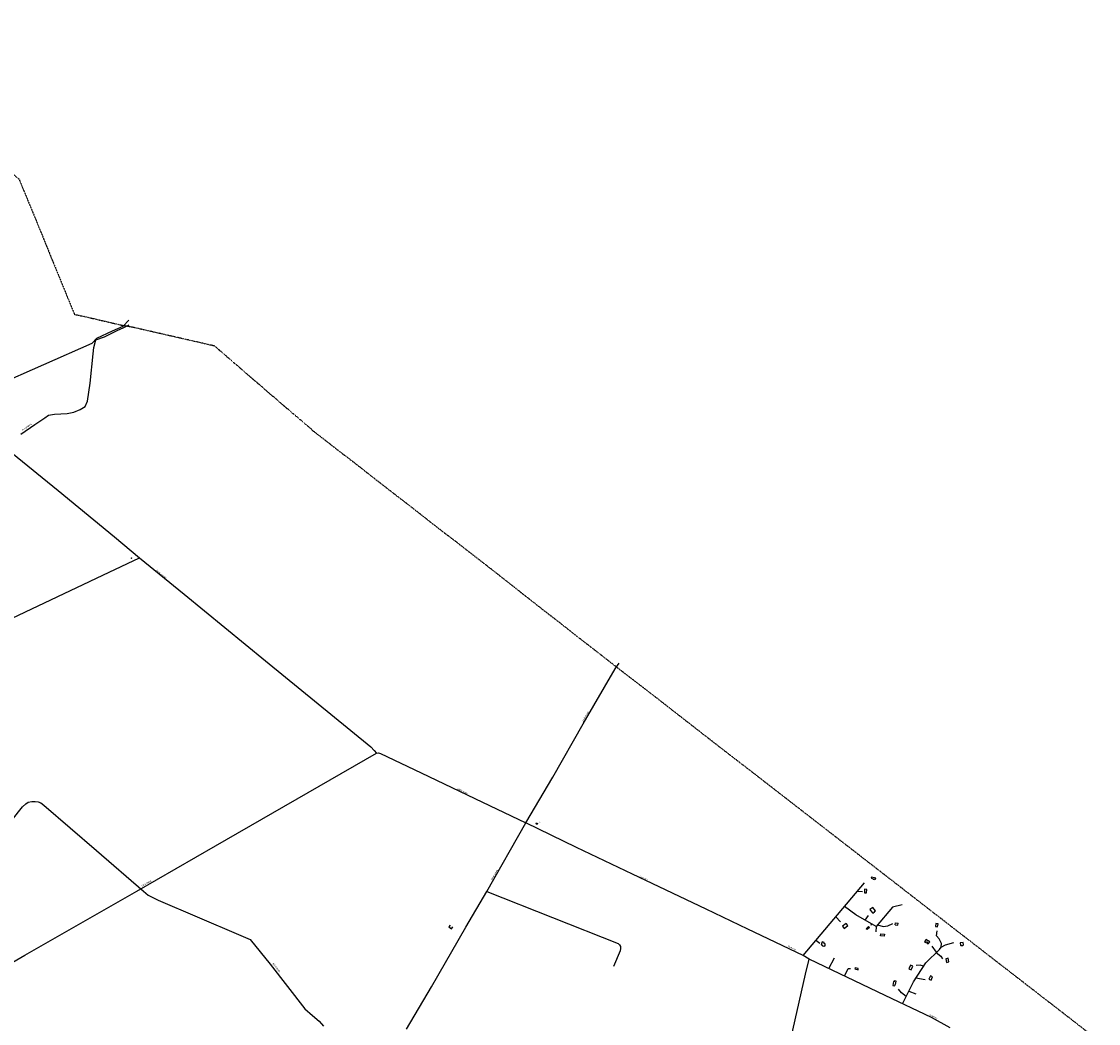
# Model space of a CAD drawing. Extents: x 240000 to 254380, y 435016 to 451025.
# Tile 35 of 35: x 249510 to 252608, y 446684 to 449567. Entities that reach past the tile are written whole.
import ezdxf
from ezdxf.enums import TextEntityAlignment as Align

# ---------------------------------------------------------------- set-up
doc = ezdxf.new("R2010")
doc.units = 0
doc.header["$MEASUREMENT"] = 0
doc.linetypes.add('DIVIDE', pattern=[1.25, 0.5, -0.25, 0, -0.25, 0, -0.25])
for name, color, linetype in [('BOU-G00', 254, 'Continuous'), ('BOU-G01TRF', 254, 'Continuous'), ('BOU-H01IA', 254, 'Continuous'), ('GRE-K01LG', 254, 'DIVIDE'), ('LIJ-H01ASWG', 251, 'Continuous'), ('LIJ-H02ASIN', 254, 'Continuous'), ('LIJ-H02ASWE', 250, 'Continuous'), ('SEM-G01TRF', 254, 'Continuous'), ('SEM-H03ST', 250, 'Continuous'), ('SEM-H03WA', 254, 'Continuous')]:
    doc.layers.add(name, color=color, linetype=linetype)

msp = doc.modelspace()

# ---------------------------------------------------------------- linework, layer by layer
at = {"layer": 'BOU-G00'}
for p, q in [((252023, 446968), (252023.7, 446974)), ((252023, 446968), (252031, 446967)), ((252023.7, 446974), (252031.7, 446973)), ((252031, 446967), (252031.7, 446973))]:
    msp.add_line(p, q, dxfattribs=at)
for points in [[(251953.7, 447101.8), (251960, 447100.4), (251959.7, 447099), (251963.1, 447098.2), (251963.4, 447099.7), (251966.6, 447099.1), (251967.4, 447102.5), (251954.6, 447105.3)], [(251934.7, 447060.2), (251941, 447059.8), (251941.3, 447069.9), (251935, 447070.2)], [(251950.6, 447011.6), (251952.2, 447009.3), (251951.8, 447009), (251958.3, 447000.9), (251963.7, 447005.2), (251963.3, 447005.7), (251966.5, 447008.2), (251958.9, 447017.8)], [(251871.9, 446963.5), (251876.5, 446957.5), (251887, 446965.6), (251882.4, 446971.6)], [(251939.9, 446956.5), (251946.7, 446963), (251949.1, 446960.2), (251942.3, 446954)], [(252139, 446962.7), (252145.1, 446961.6), (252146.5, 446971), (252140.2, 446972)], [(251981.8, 446941.5), (251992.3, 446940.5), (251991.8, 446934.8), (251981.2, 446935.8)], [(251813.2, 446909.8), (251813.9, 446907.1), (251816.3, 446906.6), (251817.5, 446907.1), (251821.1, 446906.4), (251821.8, 446908.5), (251821.2, 446908.8), (251822.1, 446913), (251818.4, 446913.9), (251819.2, 446917), (251812.6, 446918.6), (251810.6, 446910.4)], [(252123, 446919), (252119.5, 446922), (252118.1, 446920.5), (252112.3, 446925.6), (252107.3, 446919.9), (252110.8, 446916.9), (252112.9, 446919.2), (252115.6, 446917.2), (252114.4, 446915.6), (252117.8, 446913)], [(252210.5, 446909.6), (252212.3, 446907.9), (252217.6, 446908.2), (252219.3, 446910.1), (252218.5, 446917.1), (252210, 446916.4)], [(252170.7, 446859.5), (252177.8, 446861.2), (252175.8, 446871.4), (252168.7, 446869.8)], [(251906.8, 446840.8), (251916.3, 446838.4), (251917, 446842.1), (251907.7, 446844.2)], [(252062.7, 446841.4), (252069.1, 446838.5), (252073.6, 446848.4), (252067.2, 446851.3)], [(252016.2, 446793.5), (252022.2, 446792.4), (252022.8, 446796.5), (252023.8, 446796.4), (252025.4, 446805.7), (252020.3, 446806.7), (252020, 446804.2), (252018, 446804.5)], [(252119.7, 446811), (252126.1, 446808.1), (252130.6, 446818), (252124.2, 446820.9)]]:
    msp.add_lwpolyline(points, close=True, dxfattribs=at)
at = {"layer": 'BOU-G01TRF'}
for points in [[(249825.8, 448021.7), (249825, 448023.4), (249826.5, 448024.3), (249827.3, 448022.5)], [(250990.4, 447258.1), (250991.7, 447260.9), (250994.2, 447259.6), (250993.1, 447256.9)]]:
    msp.add_lwpolyline(points, close=True, dxfattribs=at)
at = {"layer": 'BOU-H01IA'}
msp.add_lwpolyline([(250742.7, 446967.3), (250739.1, 446962.3), (250746.9, 446956.6), (250750.7, 446961.9)], dxfattribs=at)
at = {"layer": 'GRE-K01LG'}
for points in [[(248972.5, 449567.3), (249067.1, 449486.7), (249158.7, 449409.2), (249254.2, 449327.6), (249346.6, 449248.3), (249426, 449180.3), (249502.5, 449114.1), (249549.6, 449000)], [(249549.6, 449000), (249550.2, 448998.6), (249597.4, 448882.8), (249644.2, 448768.5), (249662.2, 448724.4)], [(249662.2, 448724.4), (249691.2, 448718.5), (249745, 448705.9), (249798.8, 448693.4), (249800.3, 448693), (249801, 448692.9)], [(249801, 448692.9), (249801.6, 448692.7), (249807.2, 448691.4)], [(249839.3, 448685.2), (249833.9, 448686.4), (249831.7, 448686.9), (249807.4, 448691.5)], [(249990.6, 448650.7), (249990.5, 448650.7), (249972.1, 448654.8), (249925.4, 448665.5), (249914.2, 448668.1), (249860.5, 448680.3), (249840.1, 448685), (249839.3, 448685.2)], [(250000, 448648.5), (249998.8, 448648.8), (249990.6, 448650.7)], [(250065.5, 448632.9), (250065.1, 448633.3), (250016.9, 448644.7), (250000, 448648.5)], [(250209.4, 448509), (250188.4, 448527.1), (250145.4, 448564.2), (250092.3, 448609.9), (250065.5, 448632.9)], [(250453, 448308.6), (250438.7, 448318.9), (250426.2, 448328.8), (250412.3, 448339.4), (250395.5, 448352.7), (250371.9, 448371.1), (250351.2, 448386.9), (250340.9, 448396.3), (250328.9, 448406.6), (250318.7, 448415.4), (250293, 448437.1), (250248.4, 448475.4), (250209.4, 448509)], [(250453, 448308.6), (250463.6, 448300.6), (250487.9, 448281.6), (250519.8, 448256.4), (250553.1, 448230.6), (250573.5, 448214.9), (250587.8, 448203.6)], [(250587.8, 448203.6), (250593.4, 448199.2), (250610.5, 448186.3), (250632.2, 448169.4), (250653.9, 448152.5), (250654.4, 448152.2), (250681, 448130.9), (250702.9, 448114), (250727.7, 448094.8), (250752.9, 448075.8)], [(250752.9, 448075.8), (250756.3, 448073.2), (250789, 448047.8), (250814.6, 448027.7), (250835.7, 448011.4)], [(250835.7, 448011.4), (250847.5, 448002.3), (250850.5, 448000)], [(250850.5, 448000), (250876.6, 447979.5), (250879.2, 447977.4), (250891.4, 447967.8), (250898.8, 447961.9), (250928.7, 447938.5), (250937, 447932), (250938.9, 447930.5), (250945.5, 447925.2), (250946, 447924.9), (250946.8, 447924.3), (250954.4, 447918.3), (250986, 447893.4), (250998, 447883.9)], [(250998, 447883.9), (250998.7, 447883.4), (251010.2, 447874.3), (251040.8, 447850.9), (251073.9, 447825), (251087.1, 447814.5)], [(251087.1, 447814.5), (251102.9, 447802.1), (251129.6, 447781.4), (251134.3, 447777.8)], [(251134.3, 447777.8), (251160, 447757.8), (251183, 447739.8)], [(251183, 447739.8), (251188.5, 447735.5), (251214.6, 447715.3), (251215.5, 447714.7)], [(251215.5, 447714.7), (251230.6, 447702.6), (251230.5, 447702.5)], [(251237.6, 447697), (251230.5, 447702.5)], [(251417, 447558.1), (251314, 447638.4), (251237.6, 447697)], [(251568.5, 447440.5), (251531.8, 447468.7), (251417, 447558.1)], [(251687.3, 447348.5), (251611.5, 447407.4), (251568.5, 447440.5)], [(251760.4, 447291.8), (251687.3, 447348.5)], [(251792.2, 447267.2), (251760.4, 447291.8)], [(251826.5, 447240.6), (251792.2, 447267.2)], [(251959.1, 447137.7), (251909.7, 447176), (251826.5, 447240.6)], [(252000, 447106), (251959.1, 447137.7)], [(252136.6, 447000), (252000, 447106)], [(252148.3, 446991), (252136.6, 447000)], [(252193.3, 446956.1), (252148.3, 446991)], [(252518.4, 446704.3), (252505.2, 446714.5), (252208.3, 446944.4), (252193.3, 446956.1)], [(252607.8, 446634.8), (252518.4, 446704.3)]]:
    msp.add_lwpolyline(points, dxfattribs=at)
at = {"layer": 'LIJ-H01ASWG'}
for points in [[(249507.8, 448379.7), (249547.7, 448407.8), (249576.7, 448426.9), (249587.6, 448434.1), (249604.9, 448437.7), (249641.1, 448439.6), (249660.2, 448443.2), (249678.3, 448450.4), (249692.8, 448459.5), (249699.2, 448474.9), (249707.4, 448526.6), (249716.4, 448611), (249718.2, 448629.1), (249723.7, 448650.9), (249748.2, 448660), (249785.4, 448678.1), (249804.4, 448686.3), (249819.8, 448694.4)], [(249430.6, 447204.4), (249512.4, 447307), (249522, 447316.2), (249529.2, 447320.6), (249539.2, 447322.6), (249548.8, 447322.6), (249558, 447321.4), (249565.9, 447318.6), (249574.3, 447312.2), (249725.6, 447182.1), (249861, 447065.1), (249874.6, 447053.5), (249887.4, 447046.7), (249902.5, 447039.1), (249930.1, 447027.5), (249988.4, 447002.8), (250167.2, 446925.3), (250225.1, 446854.6), (250325, 446726.1), (250346.5, 446706.9), (250365.7, 446690.9), (250378.5, 446676.6)]]:
    msp.add_lwpolyline(points, dxfattribs=at)
at = {"layer": 'LIJ-H02ASIN'}
for p, q in [((251914.5, 447064.2), (251928.6, 447063.3)), ((251852.5, 446991.2), (251866.1, 446976.9)), ((251955.3, 446970.8), (251952.9, 446966.1))]:
    msp.add_line(p, q, dxfattribs=at)
for points in [[(251757.9, 446879.9), (251935, 447088.4)], [(250848, 447063.6), (251226.6, 446914.4), (251230.3, 446910.6), (251232.8, 446905.7), (251232.8, 446900.1), (251231.6, 446893.3), (251213, 446847.5)], [(252043.4, 447025.4), (252015, 447018.6), (251968.4, 446963.4), (251910.1, 446996.2), (251877.7, 447021)], [(251936.8, 446981.2), (251946.2, 446994.2)], [(251968.4, 446963.4), (251967.6, 446947.2)], [(251972.1, 446967.9), (251988.4, 446963.1), (252001.7, 446964.7), (252015.9, 446972)], [(252155.7, 446903.3), (252156.4, 446914.4), (252149.7, 446927.9), (252142.1, 446936.3), (252143.5, 446950.8)], [(251795, 446923.6), (251806.6, 446914.9)], [(252044.7, 446740.4), (252046.4, 446744.4), (252075.4, 446803.7), (252110.9, 446858.5), (252150.2, 446897.2), (252155.7, 446903.3), (252167.7, 446910.3), (252191.4, 446917.4)], [(252141.9, 446889), (252129.2, 446906.4)], [(251831.8, 446842.1), (251848.4, 446872.8)], [(252140.6, 446887.7), (252154.3, 446877.9), (252159.1, 446869.6)], [(251877.4, 446820.3), (251887.8, 446842.5)], [(251887.8, 446842.5), (251894.4, 446841.9)], [(252104.5, 446848.6), (252095, 446851.7), (252083.7, 446851.2)], [(252082.6, 446814.8), (252109.6, 446810.2)], [(252054.6, 446761.3), (252041.1, 446772.4), (252032.8, 446782.6)], [(252062.2, 446776.7), (252082.7, 446768.9)]]:
    msp.add_lwpolyline(points, dxfattribs=at)
at = {"layer": 'LIJ-H02ASWE'}
for points in [[(249433.6, 448518.7), (249713.1, 448641.8), (249726.8, 448656.3), (249771.8, 448676.8), (249802.4, 448690.9), (249818.5, 448707.8)], [(249482.3, 448326.2), (249615.3, 448217.3), (249777.1, 448084.7), (249849, 448024.3), (249977.6, 447919.7), (250212, 447727.5), (250457.1, 447526.6), (250514.3, 447480.1), (250524.6, 447469), (250530.7, 447462.1)], [(249464.3, 447841.5), (249762.1, 447982.2), (249849, 448024.3)], [(250617.4, 446667.9), (250689, 446789.8), (250788, 446961.2), (250848, 447063.6), (250960.6, 447261.6), (251038, 447393.1), (251125.9, 447546.6), (251217.3, 447704.1), (251229.2, 447720.7)], [(249325.8, 446768.7), (249519.5, 446880.5), (249841.2, 447064.6), (250067.7, 447194.7), (250366.1, 447367.2), (250530.7, 447462.1), (250536.4, 447463.2), (250542.2, 447461.1), (250659.7, 447405.3), (250813.6, 447330.9), (250960.6, 447261.6)], [(252181.2, 446671.8), (252127.4, 446700.8), (251993.8, 446764.7), (251775.6, 446868.9), (251757.9, 446879.9), (251599.6, 446955.4), (251479.4, 447012.9), (251267.6, 447113.4), (251106, 447190.7), (250960.6, 447261.6)], [(251716.8, 446613.7), (251764.7, 446826), (251775.6, 446868.9)]]:
    msp.add_lwpolyline(points, dxfattribs=at)

# ---------------------------------------------------------------- texts
at = {"layer": 'SEM-G01TRF'}
for p in [(249819.5, 448018.5), (250996, 447263.1)]:
    msp.add_text('trafo', height=2.5, dxfattribs=at).set_placement(p)
at = {"layer": 'SEM-H03ST', "width": 0.727273}
for s, rotation, p in [('Masterveldweg', 320.9974, (249911.6, 447976.6)), ('Vredenseweg', 60.0184, (251132.4, 447567.3)), ('Waliënseweg', 334.1379, (250778.5, 447352.1)), ('Vredenseweg', 60.4938, (250870.6, 447111.2)), ('Waliënseweg', 30.0115, (249868.6, 447086.3)), ('Dwarsweg', 334.5262, (251298.8, 447102)), ('Dwarsweg', 334.0715, (251725.6, 446901.1)), ('Dwarsweg', 334.0715, (252133.1, 446703.3))]:
    msp.add_text(s, height=4.4, rotation=rotation, dxfattribs=at).set_placement(p, align=Align.MIDDLE)
at = {"layer": 'SEM-H03WA', "width": 0.68}
for s, rotation, p in [('Beurzerbeek', 34.2403, (249511.7, 448391.5)), ('Boldersbeek', 308.496, (250233.2, 446857.4))]:
    msp.add_text(s, height=5, rotation=rotation, dxfattribs=at).set_placement(p, align=Align.MIDDLE_LEFT)

doc.saveas('drawing.dxf')
